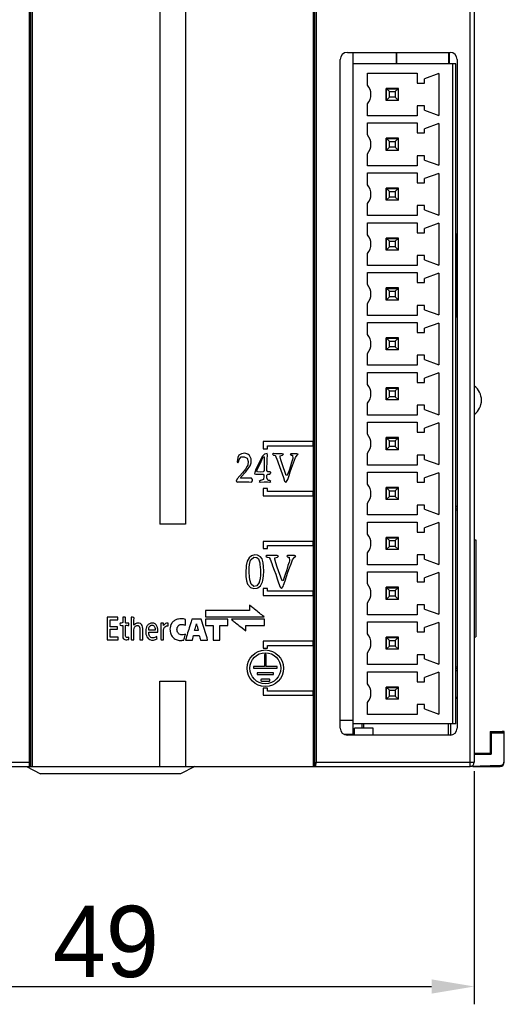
# Model space of a CAD drawing. Extents: x 0 to 555, y 0 to 389.
# Tile 8 of 17: x 224 to 258, y 137 to 207. Entities that reach past the tile are written whole.
import ezdxf

# ---------------------------------------------------------------- set-up
doc = ezdxf.new("R2010")
doc.units = 0
doc.header["$LTSCALE"] = 23.1
doc.header["$MEASUREMENT"] = 0
doc.layers.get('0').update_dxf_attribs({"linetype": 'CONTINUOUS'})
doc.layers.get('Defpoints').update_dxf_attribs({"linetype": 'CONTINUOUS'})
doc.layers.add('02___PRT_ALL_AXES', color=7, linetype='CONTINUOUS')
doc.styles.add('文字样式①', font='txt')
doc.dimstyles.new('标准样式（宋体）', dxfattribs={"dimtxt": 5, "dimasz": 3, "dimexe": 1.25, "dimexo": 0.625, "dimtad": 1, "dimtoh": 1, "dimdsep": 46, "dimtxsty": '文字样式①', "dimcen": 0, "dimadec": 0, "dimazin": 0, "dimtfac": 1, "dimtofl": 0, "dimtmove": 0, "dimatfit": 3, "dimfxl": 0, "dimarcsym": 0})

# ---------------------------------------------------------------- blocks, each defined once
blk = doc.blocks.new('*D15')
at = {"color": 0, "lineweight": -2}
for p, q in [((207.327, 153.819), (207.327, 137.466)), ((256.327, 153.819), (256.327, 137.466)), ((210.327, 138.716), (253.327, 138.716))]:
    blk.add_line(p, q, dxfattribs=at)
at = {"color": 0}
for points in [[(210.327, 139.216), (210.327, 138.216), (207.327, 138.716)], [(253.327, 139.216), (253.327, 138.216), (256.327, 138.716)]]:
    blk.add_solid(points, dxfattribs=at)
at = {"layer": 'Defpoints', "color": 0}
for p in [(207.327, 154.444), (256.327, 154.444), (256.327, 138.716)]:
    blk.add_point(p, dxfattribs=at)
at = {"color": 0, "insert": (230.496, 141.841), "char_height": 5, "attachment_point": 5, "style": '文字样式①'}
blk.add_mtext('49', dxfattribs=at)

msp = doc.modelspace()

# ---------------------------------------------------------------- linework, layer by layer
at = {"color": 7, "linetype": 'Continuous'}
for p, q in [((225.122, 253.844), (225.122, 154.444)), ((225.227, 154.144), (225.227, 254.144)), ((225.327, 254.144), (225.327, 154.144)), ((245.027, 254.144), (245.027, 154.144)), ((245.127, 254.144), (245.127, 154.144)), ((245.232, 253.844), (245.232, 154.444)), ((256.027, 154.144), (256.027, 254.144)), ((256.327, 253.844), (256.327, 154.444)), ((234.277, 237.144), (234.277, 171.144)), ((236.077, 237.144), (236.077, 171.144)), ((247.427, 204.244), (254.627, 204.244)), ((247.827, 156.344), (247.827, 204.244)), ((250.847, 204.244), (250.847, 203.444)), ((250.889, 203.444), (250.889, 204.244)), ((254.527, 204.244), (254.527, 203.444)), ((254.58, 203.444), (254.58, 204.244)), ((246.927, 156.844), (246.927, 203.744)), ((255.027, 203.444), (247.827, 203.444)), ((254.827, 157.144), (254.827, 203.444)), ((255.027, 157.144), (255.027, 203.444)), ((255.127, 203.744), (255.127, 156.844)), ((248.827, 202.794), (252.327, 202.794)), ((248.827, 201.954), (248.827, 202.794)), ((252.327, 202.794), (252.327, 202.094)), ((253.83, 202.759), (252.827, 202.394)), ((252.827, 202.094), (252.827, 202.394)), ((253.83, 202.759), (253.83, 199.829)), ((251.002, 201.719), (250.152, 201.719)), ((250.152, 200.869), (250.152, 201.719)), ((251.002, 200.869), (251.002, 201.719)), ((252.327, 202.094), (252.827, 202.094)), ((250.152, 201.694), (250.977, 201.694)), ((250.177, 201.694), (250.377, 201.494)), ((250.177, 200.894), (250.177, 201.694)), ((250.377, 201.094), (250.177, 200.894)), ((250.377, 201.494), (250.777, 201.494)), ((250.377, 201.094), (250.377, 201.494)), ((250.777, 201.094), (250.377, 201.094)), ((250.777, 201.494), (250.977, 201.694)), ((250.777, 201.494), (250.777, 201.094)), ((250.977, 200.894), (250.777, 201.094)), ((250.977, 201.694), (250.977, 200.894)), ((248.827, 199.794), (248.827, 200.634)), ((250.152, 200.894), (250.977, 200.894)), ((251.002, 200.869), (250.152, 200.869)), ((252.827, 200.494), (252.327, 200.494)), ((252.327, 200.494), (252.327, 199.794)), ((252.827, 200.194), (252.827, 200.494)), ((252.327, 199.794), (248.827, 199.794)), ((252.827, 200.194), (253.83, 199.829)), ((248.827, 199.294), (252.327, 199.294)), ((248.827, 198.454), (248.827, 199.294)), ((252.327, 199.294), (252.327, 198.594)), ((253.83, 199.259), (252.827, 198.894)), ((253.83, 199.259), (253.83, 196.329)), ((252.327, 198.594), (252.827, 198.594)), ((252.827, 198.594), (252.827, 198.894)), ((251.002, 198.219), (250.152, 198.219)), ((250.152, 197.369), (250.152, 198.219)), ((250.152, 198.194), (250.977, 198.194)), ((250.177, 198.194), (250.377, 197.994)), ((250.177, 197.394), (250.177, 198.194)), ((250.377, 197.594), (250.177, 197.394)), ((250.377, 197.994), (250.777, 197.994)), ((250.377, 197.594), (250.377, 197.994)), ((250.777, 197.594), (250.377, 197.594)), ((250.777, 197.994), (250.977, 198.194)), ((250.777, 197.994), (250.777, 197.594)), ((250.977, 197.394), (250.777, 197.594)), ((250.977, 198.194), (250.977, 197.394)), ((251.002, 197.369), (251.002, 198.219)), ((248.827, 196.294), (248.827, 197.134)), ((250.152, 197.394), (250.977, 197.394)), ((251.002, 197.369), (250.152, 197.369)), ((252.827, 196.994), (252.327, 196.994)), ((252.327, 196.994), (252.327, 196.294)), ((252.827, 196.694), (252.827, 196.994)), ((252.327, 196.294), (248.827, 196.294)), ((252.827, 196.694), (253.83, 196.329)), ((248.827, 195.794), (252.327, 195.794)), ((248.827, 194.954), (248.827, 195.794)), ((252.327, 195.794), (252.327, 195.094)), ((253.83, 195.759), (252.827, 195.394)), ((253.83, 195.759), (253.83, 192.829)), ((252.327, 195.094), (252.827, 195.094)), ((252.827, 195.094), (252.827, 195.394)), ((251.002, 194.719), (250.152, 194.719)), ((250.152, 193.869), (250.152, 194.719)), ((250.152, 194.694), (250.977, 194.694)), ((250.177, 194.694), (250.377, 194.494)), ((250.177, 193.894), (250.177, 194.694)), ((250.377, 194.494), (250.777, 194.494)), ((250.377, 194.094), (250.377, 194.494)), ((250.777, 194.494), (250.977, 194.694)), ((250.777, 194.494), (250.777, 194.094)), ((250.977, 194.694), (250.977, 193.894)), ((251.002, 193.869), (251.002, 194.719)), ((248.827, 192.794), (248.827, 193.634)), ((250.152, 193.894), (250.977, 193.894)), ((251.002, 193.869), (250.152, 193.869)), ((250.377, 194.094), (250.177, 193.894)), ((250.777, 194.094), (250.377, 194.094)), ((250.977, 193.894), (250.777, 194.094)), ((252.827, 193.494), (252.327, 193.494)), ((252.327, 193.494), (252.327, 192.794)), ((252.827, 193.194), (252.827, 193.494)), ((252.327, 192.794), (248.827, 192.794)), ((252.827, 193.194), (253.83, 192.829)), ((248.827, 192.294), (252.327, 192.294)), ((248.827, 191.454), (248.827, 192.294)), ((252.327, 192.294), (252.327, 191.594)), ((253.83, 192.259), (252.827, 191.894)), ((253.83, 192.259), (253.83, 189.329)), ((252.327, 191.594), (252.827, 191.594)), ((252.827, 191.594), (252.827, 191.894)), ((255.127, 191.489), (255.027, 191.489)), ((255.075, 191.454), (255.027, 191.453)), ((255.127, 191.489), (255.075, 191.454)), ((255.075, 191.454), (255.075, 185.733)), ((251.002, 191.219), (250.152, 191.219)), ((250.152, 190.369), (250.152, 191.219)), ((250.152, 191.194), (250.977, 191.194)), ((250.177, 191.194), (250.377, 190.994)), ((250.177, 190.394), (250.177, 191.194)), ((250.377, 190.994), (250.777, 190.994)), ((250.377, 190.594), (250.377, 190.994)), ((250.777, 190.994), (250.977, 191.194)), ((250.777, 190.994), (250.777, 190.594)), ((250.977, 191.194), (250.977, 190.394)), ((251.002, 190.369), (251.002, 191.219)), ((248.827, 189.294), (248.827, 190.134)), ((250.152, 190.394), (250.977, 190.394)), ((251.002, 190.369), (250.152, 190.369)), ((250.377, 190.594), (250.177, 190.394)), ((250.777, 190.594), (250.377, 190.594)), ((250.977, 190.394), (250.777, 190.594)), ((252.827, 189.994), (252.327, 189.994)), ((252.327, 189.994), (252.327, 189.294)), ((252.827, 189.694), (252.827, 189.994)), ((252.327, 189.294), (248.827, 189.294)), ((252.827, 189.694), (253.83, 189.329)), ((248.827, 188.794), (252.327, 188.794)), ((248.827, 187.954), (248.827, 188.794)), ((252.327, 188.794), (252.327, 188.094)), ((253.83, 188.759), (252.827, 188.394)), ((253.83, 188.759), (253.83, 185.829)), ((252.327, 188.094), (252.827, 188.094)), ((252.827, 188.094), (252.827, 188.394)), ((251.002, 187.719), (250.152, 187.719)), ((250.152, 186.869), (250.152, 187.719)), ((250.152, 187.694), (250.977, 187.694)), ((250.177, 187.694), (250.377, 187.494)), ((250.177, 186.894), (250.177, 187.694)), ((250.377, 187.494), (250.777, 187.494)), ((250.377, 187.094), (250.377, 187.494)), ((250.777, 187.494), (250.977, 187.694)), ((250.777, 187.494), (250.777, 187.094)), ((250.977, 187.694), (250.977, 186.894)), ((251.002, 186.869), (251.002, 187.719)), ((248.827, 185.794), (248.827, 186.634)), ((250.152, 186.894), (250.977, 186.894)), ((251.002, 186.869), (250.152, 186.869)), ((250.377, 187.094), (250.177, 186.894)), ((250.777, 187.094), (250.377, 187.094)), ((250.977, 186.894), (250.777, 187.094)), ((252.827, 186.494), (252.327, 186.494)), ((252.327, 186.494), (252.327, 185.794)), ((252.827, 186.194), (252.827, 186.494)), ((252.827, 186.194), (253.83, 185.829)), ((252.327, 185.794), (248.827, 185.794)), ((248.827, 185.294), (252.327, 185.294)), ((248.827, 184.454), (248.827, 185.294)), ((252.327, 185.294), (252.327, 184.594)), ((253.83, 185.259), (252.827, 184.894)), ((253.83, 185.259), (253.83, 182.329)), ((255.027, 185.734), (255.075, 185.733)), ((255.027, 185.698), (255.127, 185.698)), ((255.075, 185.733), (255.127, 185.698)), ((252.327, 184.594), (252.827, 184.594)), ((252.827, 184.594), (252.827, 184.894)), ((251.002, 184.219), (250.152, 184.219)), ((250.152, 183.369), (250.152, 184.219)), ((250.152, 184.194), (250.977, 184.194)), ((250.177, 184.194), (250.377, 183.994)), ((250.177, 183.394), (250.177, 184.194)), ((250.377, 183.994), (250.777, 183.994)), ((250.377, 183.594), (250.377, 183.994)), ((250.777, 183.994), (250.977, 184.194)), ((250.777, 183.994), (250.777, 183.594)), ((250.977, 184.194), (250.977, 183.394)), ((251.002, 183.369), (251.002, 184.219)), ((248.827, 182.294), (248.827, 183.134)), ((250.152, 183.394), (250.977, 183.394)), ((251.002, 183.369), (250.152, 183.369)), ((250.377, 183.594), (250.177, 183.394)), ((250.777, 183.594), (250.377, 183.594)), ((250.977, 183.394), (250.777, 183.594)), ((252.827, 182.994), (252.327, 182.994)), ((252.327, 182.994), (252.327, 182.294)), ((252.827, 182.694), (252.827, 182.994)), ((252.827, 182.694), (253.83, 182.329)), ((252.327, 182.294), (248.827, 182.294)), ((248.827, 181.794), (252.327, 181.794)), ((248.827, 180.954), (248.827, 181.794)), ((252.327, 181.794), (252.327, 181.094)), ((253.83, 181.759), (252.827, 181.394)), ((253.83, 181.759), (253.83, 178.829)), ((252.327, 181.094), (252.827, 181.094)), ((252.827, 181.094), (252.827, 181.394)), ((251.002, 180.719), (250.152, 180.719)), ((250.152, 179.869), (250.152, 180.719)), ((250.152, 180.694), (250.977, 180.694)), ((250.177, 180.694), (250.377, 180.494)), ((250.177, 179.894), (250.177, 180.694)), ((250.377, 180.494), (250.777, 180.494)), ((250.377, 180.094), (250.377, 180.494)), ((250.777, 180.494), (250.977, 180.694)), ((250.777, 180.494), (250.777, 180.094)), ((250.977, 180.694), (250.977, 179.894)), ((251.002, 179.869), (251.002, 180.719)), ((248.827, 178.794), (248.827, 179.634)), ((250.152, 179.894), (250.977, 179.894)), ((251.002, 179.869), (250.152, 179.869)), ((250.377, 180.094), (250.177, 179.894)), ((250.777, 180.094), (250.377, 180.094)), ((250.977, 179.894), (250.777, 180.094)), ((252.827, 179.494), (252.327, 179.494)), ((252.327, 179.494), (252.327, 178.794)), ((252.827, 179.194), (252.827, 179.494)), ((252.827, 179.194), (253.83, 178.829)), ((252.327, 178.794), (248.827, 178.794)), ((248.827, 178.294), (252.327, 178.294)), ((248.827, 177.454), (248.827, 178.294)), ((252.327, 178.294), (252.327, 177.594)), ((253.83, 178.259), (252.827, 177.894)), ((253.83, 178.259), (253.83, 175.329)), ((252.327, 177.594), (252.827, 177.594)), ((252.827, 177.594), (252.827, 177.894)), ((251.002, 177.219), (250.152, 177.219)), ((250.152, 176.369), (250.152, 177.219)), ((250.152, 177.194), (250.977, 177.194)), ((250.177, 177.194), (250.377, 176.994)), ((250.177, 176.394), (250.177, 177.194)), ((250.377, 176.994), (250.777, 176.994)), ((250.377, 176.594), (250.377, 176.994)), ((250.777, 176.994), (250.977, 177.194)), ((250.777, 176.994), (250.777, 176.594)), ((250.977, 177.194), (250.977, 176.394)), ((251.002, 176.369), (251.002, 177.219)), ((250.152, 176.394), (250.977, 176.394)), ((251.002, 176.369), (250.152, 176.369)), ((250.377, 176.594), (250.177, 176.394)), ((250.777, 176.594), (250.377, 176.594)), ((250.977, 176.394), (250.777, 176.594)), ((248.827, 175.294), (248.827, 176.134)), ((252.827, 175.994), (252.327, 175.994)), ((252.327, 175.994), (252.327, 175.294)), ((252.827, 175.694), (252.827, 175.994)), ((252.827, 175.694), (253.83, 175.329)), ((252.327, 175.294), (248.827, 175.294)), ((248.827, 174.794), (252.327, 174.794)), ((248.827, 173.954), (248.827, 174.794)), ((252.327, 174.794), (252.327, 174.094)), ((252.327, 174.094), (252.827, 174.094)), ((253.83, 174.759), (252.827, 174.394)), ((252.827, 174.094), (252.827, 174.394)), ((253.83, 174.759), (253.83, 171.829)), ((251.002, 173.719), (250.152, 173.719)), ((250.152, 172.869), (250.152, 173.719)), ((250.152, 173.694), (250.977, 173.694)), ((250.177, 173.694), (250.377, 173.494)), ((250.177, 172.894), (250.177, 173.694)), ((250.377, 173.494), (250.777, 173.494)), ((250.377, 173.094), (250.377, 173.494)), ((250.777, 173.494), (250.977, 173.694)), ((250.777, 173.494), (250.777, 173.094)), ((250.977, 173.694), (250.977, 172.894)), ((251.002, 172.869), (251.002, 173.719)), ((250.152, 172.894), (250.977, 172.894)), ((251.002, 172.869), (250.152, 172.869)), ((250.377, 173.094), (250.177, 172.894)), ((250.777, 173.094), (250.377, 173.094)), ((250.977, 172.894), (250.777, 173.094)), ((248.827, 171.794), (248.827, 172.634)), ((252.827, 172.494), (252.327, 172.494)), ((252.327, 172.494), (252.327, 171.794)), ((252.827, 172.194), (252.827, 172.494)), ((252.827, 172.194), (253.83, 171.829)), ((255.127, 172.398), (255.027, 172.398)), ((255.027, 172.281), (255.127, 172.284)), ((255.127, 172.141), (255.027, 172.139)), ((252.327, 171.794), (248.827, 171.794)), ((236.077, 171.144), (234.277, 171.144)), ((248.827, 171.294), (252.327, 171.294)), ((248.827, 170.454), (248.827, 171.294)), ((252.327, 171.294), (252.327, 170.594)), ((253.83, 171.259), (252.827, 170.894)), ((252.827, 170.594), (252.827, 170.894)), ((253.83, 171.259), (253.83, 168.329)), ((251.002, 170.219), (250.152, 170.219)), ((250.152, 169.369), (250.152, 170.219)), ((250.152, 170.194), (250.977, 170.194)), ((250.177, 170.194), (250.377, 169.994)), ((250.177, 169.394), (250.177, 170.194)), ((250.377, 169.994), (250.777, 169.994)), ((250.377, 169.594), (250.377, 169.994)), ((250.777, 169.994), (250.977, 170.194)), ((250.777, 169.994), (250.777, 169.594)), ((250.977, 170.194), (250.977, 169.394)), ((251.002, 169.369), (251.002, 170.219)), ((252.327, 170.594), (252.827, 170.594)), ((256.327, 170.056), (256.427, 170.047)), ((256.427, 170.047), (256.427, 163.24)), ((250.152, 169.394), (250.977, 169.394)), ((251.002, 169.369), (250.152, 169.369)), ((250.377, 169.594), (250.177, 169.394)), ((250.777, 169.594), (250.377, 169.594)), ((250.977, 169.394), (250.777, 169.594)), ((248.827, 168.294), (248.827, 169.134)), ((252.827, 168.994), (252.327, 168.994)), ((252.327, 168.994), (252.327, 168.294)), ((252.827, 168.694), (252.827, 168.994)), ((252.827, 168.694), (253.83, 168.329)), ((252.327, 168.294), (248.827, 168.294)), ((248.827, 167.794), (252.327, 167.794)), ((248.827, 166.954), (248.827, 167.794)), ((252.327, 167.794), (252.327, 167.094)), ((253.83, 167.759), (252.827, 167.394)), ((252.827, 167.094), (252.827, 167.394)), ((253.83, 167.759), (253.83, 164.829)), ((251.002, 166.719), (250.152, 166.719)), ((250.152, 165.869), (250.152, 166.719)), ((250.152, 166.694), (250.977, 166.694)), ((250.177, 166.694), (250.377, 166.494)), ((250.177, 165.894), (250.177, 166.694)), ((250.377, 166.494), (250.777, 166.494)), ((250.377, 166.094), (250.377, 166.494)), ((250.777, 166.494), (250.977, 166.694)), ((250.777, 166.494), (250.777, 166.094)), ((250.977, 166.694), (250.977, 165.894)), ((251.002, 165.869), (251.002, 166.719)), ((252.327, 167.094), (252.827, 167.094)), ((250.152, 165.894), (250.977, 165.894)), ((251.002, 165.869), (250.152, 165.869)), ((250.377, 166.094), (250.177, 165.894)), ((250.777, 166.094), (250.377, 166.094)), ((250.977, 165.894), (250.777, 166.094)), ((248.827, 164.794), (248.827, 165.634)), ((252.827, 165.494), (252.327, 165.494)), ((252.327, 165.494), (252.327, 164.794)), ((252.827, 165.194), (252.827, 165.494)), ((252.827, 165.194), (253.83, 164.829)), ((252.327, 164.794), (248.827, 164.794)), ((248.827, 164.294), (252.327, 164.294)), ((248.827, 163.454), (248.827, 164.294)), ((252.327, 164.294), (252.327, 163.594)), ((253.83, 164.259), (252.827, 163.894)), ((252.827, 163.594), (252.827, 163.894)), ((253.83, 164.259), (253.83, 161.329)), ((251.002, 163.219), (250.152, 163.219)), ((250.152, 162.369), (250.152, 163.219)), ((250.152, 163.194), (250.977, 163.194)), ((250.177, 163.194), (250.377, 162.994)), ((250.177, 162.394), (250.177, 163.194)), ((250.777, 162.994), (250.977, 163.194)), ((250.977, 163.194), (250.977, 162.394)), ((251.002, 162.369), (251.002, 163.219)), ((252.327, 163.594), (252.827, 163.594)), ((256.327, 163.231), (256.427, 163.24)), ((250.152, 162.394), (250.977, 162.394)), ((251.002, 162.369), (250.152, 162.369)), ((250.377, 162.594), (250.177, 162.394)), ((250.377, 162.994), (250.777, 162.994)), ((250.377, 162.594), (250.377, 162.994)), ((250.777, 162.594), (250.377, 162.594)), ((250.777, 162.994), (250.777, 162.594)), ((250.977, 162.394), (250.777, 162.594)), ((248.827, 161.294), (248.827, 162.134)), ((252.827, 161.994), (252.327, 161.994)), ((252.327, 161.994), (252.327, 161.294)), ((252.827, 161.694), (252.827, 161.994)), ((252.827, 161.694), (253.83, 161.329)), ((252.327, 161.294), (248.827, 161.294)), ((255.027, 161.148), (255.127, 161.146)), ((255.127, 161.003), (255.027, 161.006)), ((248.827, 160.794), (252.327, 160.794)), ((248.827, 159.954), (248.827, 160.794)), ((252.327, 160.794), (252.327, 160.094)), ((253.83, 160.759), (252.827, 160.394)), ((252.827, 160.094), (252.827, 160.394)), ((253.83, 160.759), (253.83, 157.829)), ((255.027, 160.889), (255.127, 160.889)), ((234.277, 160.144), (236.077, 160.144)), ((234.277, 154.144), (234.277, 160.144)), ((236.077, 160.144), (236.077, 154.144)), ((251.002, 159.719), (250.152, 159.719)), ((250.152, 158.869), (250.152, 159.719)), ((250.152, 159.694), (250.977, 159.694)), ((250.177, 159.694), (250.377, 159.494)), ((250.177, 158.894), (250.177, 159.694)), ((250.777, 159.494), (250.977, 159.694)), ((250.977, 159.694), (250.977, 158.894)), ((251.002, 158.869), (251.002, 159.719)), ((252.327, 160.094), (252.827, 160.094)), ((250.152, 158.894), (250.977, 158.894)), ((250.377, 159.094), (250.177, 158.894)), ((250.377, 159.494), (250.777, 159.494)), ((250.377, 159.094), (250.377, 159.494)), ((250.777, 159.094), (250.377, 159.094)), ((250.777, 159.494), (250.777, 159.094)), ((250.977, 158.894), (250.777, 159.094)), ((255.127, 158.994), (255.027, 158.994)), ((255.027, 158.931), (255.127, 158.931)), ((248.827, 157.794), (248.827, 158.634)), ((251.002, 158.869), (250.152, 158.869)), ((252.827, 158.494), (252.327, 158.494)), ((252.327, 158.494), (252.327, 157.794)), ((252.827, 158.194), (252.827, 158.494)), ((252.827, 158.194), (253.83, 157.829)), ((252.327, 157.794), (248.827, 157.794)), ((246.927, 157.394), (247.827, 157.394)), ((255.027, 157.144), (247.827, 157.144)), ((249.227, 156.844), (247.924, 156.844)), ((247.924, 156.344), (247.924, 156.844)), ((248.469, 156.844), (248.469, 157.144)), ((248.552, 157.144), (248.552, 156.844)), ((249.227, 156.344), (249.227, 156.844)), ((254.527, 156.344), (254.527, 157.144)), ((254.66, 157.144), (254.66, 156.344)), ((247.827, 156.394), (247.218, 156.394)), ((254.627, 156.344), (247.427, 156.344)), ((247.827, 156.709), (247.924, 156.709)), ((257.427, 156.594), (258.285, 156.593)), ((257.427, 156.593), (257.513, 156.508)), ((257.427, 156.593), (257.427, 155.094)), ((257.513, 156.508), (258.427, 156.508)), ((257.513, 156.508), (257.513, 155.008)), ((258.427, 156.593), (258.285, 156.593)), ((258.427, 156.508), (258.285, 156.593)), ((258.427, 154.517), (258.427, 156.593)), ((256.327, 155.094), (257.427, 155.094)), ((256.327, 155.008), (257.513, 155.008)), ((257.427, 155.094), (257.513, 155.008)), ((207.327, 154.444), (225.122, 154.444)), ((207.627, 154.144), (256.027, 154.144)), ((224.927, 154.144), (225.927, 153.644)), ((236.727, 154.144), (235.727, 153.644)), ((245.232, 154.444), (256.327, 154.444)), ((258.138, 154.217), (256.027, 154.144)), ((256.228, 154.144), (258.127, 154.144)), ((235.727, 153.644), (225.927, 153.644))]:
    msp.add_line(p, q, dxfattribs=at)
for centre, radius, start, end in [((247.427, 203.744), 0.5, 90, 180), ((248.076, 201.294), 1, 318.70013, 41.29987), ((248.076, 197.794), 1, 318.70013, 41.29987), ((248.076, 194.294), 1, 318.70013, 41.29987), ((248.076, 190.794), 1, 318.70013, 41.29987), ((248.076, 187.294), 1, 318.70013, 41.29987), ((248.076, 183.794), 1, 318.70013, 41.29987), ((248.076, 180.294), 1, 318.70013, 41.29987), ((255.577, 179.844), 1.25, 306.8699, 53.1301), ((248.076, 176.794), 1, 318.70013, 41.29987), ((248.076, 173.294), 1, 318.70013, 41.29987), ((248.076, 169.794), 1, 318.70013, 41.29987), ((248.076, 166.294), 1, 318.70013, 41.29987), ((248.076, 162.794), 1, 318.70013, 41.29987), ((248.076, 159.294), 1, 318.70013, 41.29987), ((247.427, 156.844), 0.5, 180, 270), ((256.027, 154.444), 0.3, 270, 0), ((258.127, 154.444), 0.3, 270, 0)]:
    msp.add_arc(centre, radius, start, end, dxfattribs=at)
for centre, major_axis, ratio, start_param, end_param in [((254.627, 203.744), (0.5, 0), 0.999997, 0, 1.570796), ((254.627, 156.844), (0.5, 0), 0.999997, -1.570796, 0), ((225.148, 154.444), (0, 0.3), 0.087489, -4.712389, -3.141593), ((245.206, 154.444), (0, 0.3), 0.087489, -3.141593, -1.570796), ((258.127, 154.517), (-0.3, -0.01), 0.999962, 1.570796, 3.106687)]:
    msp.add_ellipse(centre, major_axis=major_axis, ratio=ratio, start_param=start_param, end_param=end_param, dxfattribs=at)
at = {"layer": '02___PRT_ALL_AXES', "color": 7, "linetype": 'Continuous'}
for p, q in [((245.027, 176.944), (241.527, 176.944)), ((241.527, 176.944), (241.527, 176.444)), ((245.027, 176.644), (245.027, 176.944)), ((241.527, 176.444), (241.827, 176.444)), ((241.827, 176.644), (245.027, 176.644)), ((241.827, 176.444), (241.827, 176.644)), ((239.746, 175.837), (239.71, 175.532)), ((239.71, 175.532), (239.746, 175.442)), ((239.817, 175.999), (239.746, 175.837)), ((239.746, 175.442), (239.799, 175.532)), ((239.799, 175.532), (239.835, 175.693)), ((239.997, 176.088), (239.817, 175.999)), ((239.835, 175.693), (239.979, 175.873)), ((239.979, 175.873), (240.194, 175.873)), ((240.23, 176.124), (239.997, 176.088)), ((240.194, 175.873), (240.392, 175.783)), ((240.446, 176.052), (240.23, 176.124)), ((240.392, 175.783), (240.482, 175.55)), ((240.571, 175.963), (240.446, 176.052)), ((240.482, 175.55), (240.446, 175.28)), ((240.679, 175.729), (240.571, 175.963)), ((240.679, 175.442), (240.679, 175.729)), ((241.469, 175.927), (241.128, 175.244)), ((241.326, 175.424), (241.433, 175.657)), ((241.433, 175.657), (241.559, 175.891)), ((241.613, 176.052), (241.469, 175.927)), ((241.559, 175.891), (241.595, 175.873)), ((241.595, 175.873), (241.595, 174.903)), ((241.721, 176.088), (241.613, 176.052)), ((241.81, 176.106), (241.721, 176.088)), ((241.828, 175.999), (241.81, 176.106)), ((241.81, 175.711), (241.828, 175.999)), ((241.81, 175.424), (241.81, 175.711)), ((242.241, 176.106), (242.17, 176.052)), ((242.17, 176.052), (242.241, 175.999)), ((242.403, 176.088), (242.241, 176.106)), ((242.241, 175.999), (242.367, 175.981)), ((242.367, 175.981), (242.529, 175.604)), ((242.852, 176.088), (242.403, 176.088)), ((242.529, 175.604), (242.583, 175.46)), ((242.583, 175.46), (242.672, 175.191)), ((242.708, 175.945), (242.87, 175.999)), ((242.708, 175.873), (242.708, 175.945)), ((242.762, 175.657), (242.708, 175.873)), ((242.852, 175.388), (242.762, 175.657)), ((242.942, 176.052), (242.852, 176.088)), ((242.87, 175.999), (242.942, 176.052)), ((243.498, 176.088), (243.426, 176.052)), ((243.426, 176.052), (243.516, 175.999)), ((243.516, 175.478), (243.444, 175.226)), ((243.893, 176.088), (243.498, 176.088)), ((243.516, 175.999), (243.588, 175.981)), ((243.516, 175.083), (243.786, 175.837)), ((243.57, 175.675), (243.516, 175.478)), ((243.606, 175.765), (243.57, 175.675)), ((243.588, 175.981), (243.606, 175.765)), ((243.786, 175.837), (243.911, 175.999)), ((243.983, 176.052), (243.893, 176.088)), ((243.911, 175.999), (243.983, 176.052)), ((240.284, 175.011), (240.069, 174.742)), ((240.212, 174.724), (240.302, 174.813)), ((240.41, 175.209), (240.284, 175.011)), ((240.302, 174.813), (240.482, 175.047)), ((240.446, 175.28), (240.41, 175.209)), ((240.482, 175.047), (240.607, 175.244)), ((240.607, 175.244), (240.679, 175.442)), ((240.931, 174.778), (240.913, 174.688)), ((241.02, 175.011), (240.931, 174.778)), ((241.128, 175.244), (241.02, 175.011)), ((241.092, 174.921), (241.2, 175.173)), ((241.092, 174.885), (241.092, 174.921)), ((241.128, 174.813), (241.092, 174.885)), ((241.362, 174.796), (241.128, 174.813)), ((241.2, 175.173), (241.326, 175.424)), ((241.523, 174.813), (241.362, 174.796)), ((241.595, 174.903), (241.523, 174.813)), ((241.792, 175.137), (241.81, 175.424)), ((241.792, 174.903), (241.792, 175.137)), ((241.846, 174.813), (241.792, 174.903)), ((241.99, 174.813), (241.846, 174.813)), ((242.062, 174.796), (241.99, 174.813)), ((241.99, 174.652), (242.062, 174.76)), ((242.062, 174.76), (242.062, 174.796)), ((242.672, 175.191), (242.852, 174.688)), ((243.139, 174.562), (242.852, 175.388)), ((243.337, 174.921), (243.211, 174.58)), ((243.444, 175.226), (243.337, 174.921)), ((243.337, 174.562), (243.426, 174.813)), ((243.426, 174.813), (243.516, 175.083)), ((239.71, 174.329), (239.638, 174.167)), ((239.638, 174.167), (239.71, 174.095)), ((240.069, 174.742), (239.71, 174.329)), ((239.71, 174.095), (239.746, 174.113)), ((239.746, 174.113), (240.518, 174.113)), ((239.925, 174.383), (239.979, 174.472)), ((239.979, 174.365), (239.925, 174.383)), ((239.979, 174.472), (240.033, 174.526)), ((240.536, 174.365), (239.979, 174.365)), ((240.033, 174.526), (240.212, 174.724)), ((240.518, 174.113), (240.697, 174.095)), ((240.697, 174.383), (240.536, 174.365)), ((240.769, 174.293), (240.697, 174.383)), ((240.697, 174.095), (240.769, 174.185)), ((240.769, 174.185), (240.769, 174.293)), ((240.913, 174.688), (241.002, 174.652)), ((241.002, 174.652), (241.523, 174.652)), ((241.326, 174.221), (241.236, 174.149)), ((241.236, 174.149), (241.308, 174.095)), ((241.308, 174.095), (241.595, 174.113)), ((241.541, 174.275), (241.326, 174.221)), ((241.523, 174.652), (241.577, 174.58)), ((241.577, 174.526), (241.541, 174.275)), ((241.577, 174.58), (241.577, 174.526)), ((241.595, 174.113), (241.828, 174.113)), ((241.792, 174.58), (241.846, 174.652)), ((241.792, 174.365), (241.792, 174.58)), ((241.882, 174.221), (241.792, 174.365)), ((241.828, 174.113), (241.99, 174.095)), ((241.846, 174.652), (241.99, 174.652)), ((241.972, 174.203), (241.882, 174.221)), ((242.062, 174.149), (241.972, 174.203)), ((241.99, 174.095), (242.062, 174.149)), ((242.852, 174.688), (242.942, 174.418)), ((242.942, 174.418), (243.031, 174.167)), ((243.031, 174.167), (243.121, 174.077)), ((243.121, 174.077), (243.211, 174.203)), ((243.211, 174.58), (243.139, 174.562)), ((243.211, 174.203), (243.247, 174.293)), ((243.247, 174.293), (243.337, 174.562)), ((241.827, 173.644), (241.527, 173.644)), ((241.527, 173.644), (241.527, 173.144)), ((241.827, 173.444), (241.827, 173.644)), ((245.027, 173.444), (241.827, 173.444)), ((245.027, 173.144), (245.027, 173.444)), ((241.527, 173.144), (245.027, 173.144)), ((245.027, 169.944), (241.527, 169.944)), ((241.527, 169.944), (241.527, 169.444)), ((245.027, 169.644), (245.027, 169.944)), ((241.527, 169.444), (241.827, 169.444)), ((241.827, 169.644), (245.027, 169.644)), ((241.827, 169.444), (241.827, 169.644)), ((240.41, 168.565), (240.338, 168.242)), ((240.536, 168.78), (240.41, 168.565)), ((240.715, 168.924), (240.536, 168.78)), ((240.571, 168.331), (240.643, 168.619)), ((240.643, 168.619), (240.679, 168.673)), ((240.679, 168.673), (240.859, 168.834)), ((240.931, 168.996), (240.715, 168.924)), ((240.859, 168.834), (241.092, 168.816)), ((241.128, 168.978), (240.931, 168.996)), ((241.092, 168.816), (241.2, 168.709)), ((241.344, 168.852), (241.128, 168.978)), ((241.2, 168.709), (241.29, 168.439)), ((241.451, 168.726), (241.344, 168.852)), ((241.523, 168.439), (241.451, 168.726)), ((241.792, 168.96), (241.721, 168.906)), ((241.721, 168.906), (241.81, 168.834)), ((241.99, 168.942), (241.792, 168.96)), ((241.81, 168.834), (241.936, 168.816)), ((241.936, 168.816), (242.008, 168.691)), ((242.259, 168.942), (241.99, 168.942)), ((242.008, 168.691), (242.134, 168.385)), ((242.511, 168.96), (242.259, 168.942)), ((242.331, 168.78), (242.529, 168.834)), ((242.331, 168.691), (242.331, 168.78)), ((242.421, 168.439), (242.331, 168.691)), ((242.601, 168.906), (242.511, 168.96)), ((242.529, 168.834), (242.601, 168.906)), ((243.265, 168.96), (243.175, 168.906)), ((243.175, 168.906), (243.265, 168.834)), ((243.516, 168.942), (243.265, 168.96)), ((243.265, 168.834), (243.355, 168.834)), ((243.373, 168.583), (243.337, 168.475)), ((243.355, 168.834), (243.373, 168.583)), ((243.48, 168.367), (243.57, 168.655)), ((243.714, 168.96), (243.516, 168.942)), ((243.57, 168.655), (243.732, 168.834)), ((243.821, 168.906), (243.714, 168.96)), ((243.732, 168.834), (243.821, 168.906)), ((240.338, 168.17), (240.32, 167.793)), ((240.338, 168.242), (240.338, 168.17)), ((240.554, 168.098), (240.571, 168.331)), ((240.554, 167.775), (240.554, 168.098)), ((241.29, 168.439), (241.29, 168.331)), ((241.29, 168.331), (241.326, 167.936)), ((241.326, 167.936), (241.326, 167.595)), ((241.559, 168.17), (241.523, 168.439)), ((241.577, 167.847), (241.559, 168.17)), ((242.134, 168.385), (242.188, 168.224)), ((242.188, 168.224), (242.295, 167.918)), ((242.295, 167.918), (242.403, 167.631)), ((242.511, 168.134), (242.421, 168.439)), ((242.852, 167.182), (242.511, 168.134)), ((243.175, 167.954), (243.067, 167.613)), ((243.265, 168.242), (243.175, 167.954)), ((243.337, 168.475), (243.265, 168.242)), ((243.265, 167.775), (243.373, 168.08)), ((243.373, 168.08), (243.48, 168.367)), ((240.32, 167.793), (240.32, 167.47)), ((240.32, 167.47), (240.356, 167.182)), ((240.356, 167.182), (240.428, 166.931)), ((240.571, 167.452), (240.554, 167.775)), ((240.589, 167.254), (240.571, 167.452)), ((240.679, 166.949), (240.589, 167.254)), ((241.308, 167.308), (241.254, 167.092)), ((241.326, 167.595), (241.308, 167.308)), ((241.469, 167.11), (241.505, 167.2)), ((241.505, 167.2), (241.559, 167.523)), ((241.559, 167.523), (241.577, 167.847)), ((242.403, 167.631), (242.511, 167.326)), ((242.511, 167.326), (242.601, 167.039)), ((242.924, 167.2), (242.852, 167.182)), ((243.067, 167.613), (242.924, 167.2)), ((242.96, 166.877), (243.067, 167.182)), ((243.067, 167.182), (243.157, 167.488)), ((243.157, 167.488), (243.265, 167.775)), ((240.428, 166.931), (240.643, 166.715)), ((240.643, 166.715), (240.859, 166.644)), ((240.877, 166.787), (240.679, 166.949)), ((240.859, 166.644), (241.11, 166.662)), ((241.092, 166.823), (240.877, 166.787)), ((241.254, 167.057), (241.092, 166.823)), ((241.11, 166.662), (241.146, 166.68)), ((241.146, 166.68), (241.344, 166.823)), ((241.254, 167.092), (241.254, 167.057)), ((241.344, 166.823), (241.469, 167.11)), ((241.827, 166.644), (241.527, 166.644)), ((241.527, 166.644), (241.527, 166.144)), ((241.827, 166.444), (241.827, 166.644)), ((242.601, 167.039), (242.708, 166.733)), ((242.708, 166.733), (242.816, 166.626)), ((242.816, 166.626), (242.924, 166.769)), ((242.924, 166.769), (242.96, 166.877)), ((241.527, 166.144), (245.027, 166.144)), ((245.027, 166.444), (241.827, 166.444)), ((245.027, 166.144), (245.027, 166.444)), ((240.808, 165.275), (240.57, 165.458)), ((240.57, 165.458), (240.57, 165.082)), ((231.325, 164.616), (230.588, 164.616)), ((230.588, 164.616), (230.588, 163.038)), ((230.799, 164.436), (231.325, 164.436)), ((230.799, 163.94), (230.799, 164.436)), ((231.325, 164.436), (231.325, 164.616)), ((231.686, 164.616), (231.686, 164.256)), ((236.09, 164.075), (236.09, 164.451)), ((237.188, 164.481), (236.526, 164.481)), ((237.52, 163.385), (237.188, 164.481)), ((240.57, 165.082), (237.473, 165.082)), ((237.473, 165.082), (237.473, 164.647)), ((237.473, 164.647), (241.593, 164.646)), ((239.037, 164.481), (237.473, 164.481)), ((237.473, 164.481), (237.473, 164.045)), ((241.608, 164.481), (239.293, 164.481)), ((241.608, 164.045), (241.608, 164.481)), ((231.31, 163.94), (230.799, 163.94)), ((230.799, 163.774), (231.31, 163.774)), ((230.799, 163.218), (230.799, 163.774)), ((231.31, 163.774), (231.31, 163.94)), ((231.686, 164.045), (231.686, 163.263)), ((232.106, 164.045), (232.106, 164.21)), ((232.888, 163.79), (232.888, 163.038)), ((233.084, 163.038), (233.084, 163.835)), ((233.505, 163.714), (233.505, 163.759)), ((233.956, 163.714), (233.505, 163.714)), ((234.527, 164.195), (234.346, 164.195)), ((234.346, 164.195), (234.346, 163.083)), ((234.873, 164.015), (234.873, 164.21)), ((237.473, 164.045), (238.015, 164.045)), ((238.015, 164.045), (238.015, 163.023)), ((238.496, 164.045), (239.037, 164.045)), ((238.496, 163.023), (238.496, 164.045)), ((240.049, 163.869), (240.315, 163.669)), ((240.315, 164.045), (241.608, 164.045)), ((240.315, 163.669), (240.315, 164.045)), ((230.588, 163.038), (231.355, 163.038)), ((231.355, 163.218), (230.799, 163.218)), ((231.355, 163.038), (231.355, 163.218)), ((232.106, 163.068), (232.106, 163.218)), ((232.469, 163.142), (232.467, 163.624)), ((232.888, 163.038), (233.084, 163.038)), ((233.505, 163.564), (234.151, 163.564)), ((236.09, 163.023), (236.571, 163.023)), ((236.571, 163.023), (236.647, 163.338)), ((236.647, 163.338), (237.037, 163.339)), ((236.977, 163.684), (236.722, 163.684)), ((237.128, 163.023), (237.624, 163.023)), ((238.015, 163.023), (238.496, 163.023)), ((245.027, 162.944), (241.527, 162.944)), ((241.527, 162.944), (241.527, 162.444)), ((241.527, 162.444), (241.827, 162.444)), ((241.827, 162.644), (245.027, 162.644)), ((241.827, 162.444), (241.827, 162.644)), ((245.027, 162.644), (245.027, 162.944)), ((241.613, 161.964), (241.613, 161.17)), ((241.703, 162.002), (241.652, 162.002)), ((241.741, 161.17), (241.741, 161.964)), ((240.845, 161.132), (240.845, 161.08)), ((241.613, 161.17), (240.884, 161.17)), ((240.884, 161.042), (242.471, 161.042)), ((242.471, 161.17), (241.741, 161.17)), ((242.509, 161.08), (242.509, 161.132)), ((241.101, 160.684), (241.101, 160.632)), ((242.215, 160.722), (241.14, 160.722)), ((241.14, 160.594), (242.215, 160.594)), ((241.959, 160.274), (241.396, 160.274)), ((242.253, 160.632), (242.253, 160.684)), ((241.357, 160.236), (241.357, 160.184)), ((241.396, 160.146), (241.959, 160.146)), ((241.827, 159.644), (241.527, 159.644)), ((241.527, 159.644), (241.527, 159.144)), ((241.827, 159.444), (241.827, 159.644)), ((241.997, 160.184), (241.997, 160.236)), ((241.527, 159.144), (245.027, 159.144)), ((245.027, 159.444), (241.827, 159.444)), ((245.027, 159.144), (245.027, 159.444))]:
    msp.add_line(p, q, dxfattribs=at)
for radius in [1.28, 1.088]:
    msp.add_circle((241.677, 161.042), radius, dxfattribs=at)
for centre, start, end in [((241.652, 161.964), 90, 180), ((241.703, 161.964), 0, 90), ((240.884, 161.132), 90, 180), ((240.884, 161.08), 180, 270), ((242.471, 161.132), 0, 90), ((242.471, 161.08), 270, 0), ((241.14, 160.684), 90, 180), ((241.14, 160.632), 180, 270), ((241.396, 160.236), 90, 180), ((241.959, 160.236), 0, 90), ((242.215, 160.684), 0, 90), ((242.215, 160.632), 270, 0), ((241.396, 160.184), 180, 270), ((241.959, 160.184), 270, 0)]:
    msp.add_arc(centre, 0.0384, start, end, dxfattribs=at)
for points in [[(240.927, 165.183), (240.887, 165.213), (240.845, 165.241), (240.808, 165.275)], [(241.593, 164.646), (241.368, 164.822), (241.149, 165.005), (240.927, 165.183)], [(232.467, 164.06), (232.467, 164.185), (232.467, 164.311), (232.467, 164.436)], [(236.526, 164.481), (236.5, 164.427), (236.489, 164.367), (236.473, 164.309)], [(239.037, 164.045), (239.038, 164.19), (239.037, 164.336), (239.037, 164.481)], [(232.467, 163.624), (232.467, 163.755), (232.463, 163.928), (232.569, 164.003)], [(234.542, 164.045), (234.541, 164.095), (234.527, 164.145), (234.527, 164.195)], [(234.076, 163.263), (233.988, 163.217), (233.89, 163.173), (233.79, 163.173)], [(234.091, 163.098), (234.086, 163.153), (234.076, 163.208), (234.076, 163.263)], [(237.037, 163.339), (237.085, 163.24), (237.08, 163.121), (237.128, 163.023)]]:
    msp.add_open_spline(points, degree=3, dxfattribs=at)
for points, knots in [([(232.106, 164.21), (232.052, 164.21), (231.983, 164.198), (231.856, 164.218), (231.878, 164.325), (231.877, 164.401), (231.881, 164.476), (231.878, 164.534), (231.888, 164.591), (231.816, 164.65), (231.742, 164.616), (231.686, 164.616)], [0, 0, 0, 0, 0.20425, 0.287339, 0.406421, 0.520767, 0.595045, 0.682026, 0.749779, 0.788479, 1, 1, 1, 1]), ([(232.272, 164.616), (232.259, 164.554), (232.271, 164.367), (232.261, 163.963), (232.272, 163.62), (232.272, 163.399)], [0, 0, 0, 0, 0.156024, 0.45434, 1, 1, 1, 1]), ([(232.467, 164.436), (232.468, 164.494), (232.503, 164.666), (232.332, 164.616), (232.272, 164.616)], [0, 0, 0, 0, 0.488625, 1, 1, 1, 1]), ([(236.09, 164.451), (235.994, 164.497), (235.821, 164.515), (235.603, 164.498), (235.423, 164.455), (235.249, 164.361), (235.049, 164.148), (234.993, 163.921), (234.993, 163.774)], [0, 0, 0, 0, 0.211241, 0.326807, 0.433162, 0.573889, 0.709998, 1, 1, 1, 1]), ([(239.293, 164.481), (239.323, 164.436), (239.458, 164.348), (239.699, 164.136), (239.918, 163.975), (240.049, 163.869)], [0, 0, 0, 0, 0.166179, 0.482494, 1, 1, 1, 1]), ([(231.49, 164.21), (231.49, 164.158), (231.457, 163.997), (231.624, 164.045), (231.686, 164.045)], [0, 0, 0, 0, 0.460835, 1, 1, 1, 1]), ([(231.686, 164.256), (231.686, 164.217), (231.577, 164.204), (231.52, 164.21), (231.49, 164.21)], [0, 0, 0, 0, 0.568409, 1, 1, 1, 1]), ([(231.881, 163.85), (231.881, 163.91), (231.804, 164.103), (232.028, 164.045), (232.106, 164.045)], [0, 0, 0, 0, 0.43314, 1, 1, 1, 1]), ([(232.106, 163.218), (232.056, 163.214), (231.979, 163.179), (231.88, 163.243), (231.882, 163.339), (231.875, 163.534), (231.882, 163.713), (231.881, 163.85)], [0, 0, 0, 0, 0.182445, 0.277525, 0.364261, 0.504985, 1, 1, 1, 1]), ([(233.084, 163.835), (233.084, 163.906), (233.062, 164.039), (232.932, 164.186), (232.783, 164.22), (232.665, 164.201), (232.59, 164.17), (232.537, 164.139), (232.504, 164.101), (232.485, 164.073), (232.467, 164.06)], [0, 0, 0, 0, 0.239318, 0.432838, 0.6205, 0.722261, 0.832229, 0.890372, 0.926373, 1, 1, 1, 1]), ([(232.569, 164.003), (232.624, 164.042), (232.822, 164.08), (232.888, 163.879), (232.888, 163.79)], [0, 0, 0, 0, 0.430704, 1, 1, 1, 1]), ([(234.151, 163.564), (234.151, 163.641), (234.144, 163.79), (234.097, 164.001), (233.989, 164.145), (233.86, 164.202), (233.749, 164.214), (233.641, 164.203), (233.516, 164.158), (233.392, 164.044), (233.31, 163.854), (233.294, 163.713), (233.294, 163.639)], [0, 0, 0, 0, 0.137838, 0.266335, 0.382084, 0.443295, 0.514503, 0.57842, 0.636932, 0.748984, 0.868488, 1, 1, 1, 1]), ([(233.505, 163.759), (233.505, 163.831), (233.529, 163.94), (233.628, 164.043), (233.733, 164.07), (233.842, 164.041), (233.941, 163.916), (233.956, 163.795), (233.956, 163.714)], [0, 0, 0, 0, 0.245954, 0.358676, 0.474829, 0.601728, 0.722812, 1, 1, 1, 1]), ([(234.542, 163.038), (234.542, 163.193), (234.542, 163.478), (234.528, 163.803), (234.608, 163.919)], [0, 0, 0, 0, 0.523659, 1, 1, 1, 1]), ([(234.873, 164.21), (234.79, 164.21), (234.643, 164.192), (234.578, 164.072), (234.542, 164.045)], [0, 0, 0, 0, 0.644823, 1, 1, 1, 1]), ([(234.608, 163.919), (234.639, 163.965), (234.728, 164.039), (234.83, 164.016), (234.873, 164.015)], [0, 0, 0, 0, 0.567873, 1, 1, 1, 1]), ([(234.993, 163.774), (234.993, 163.668), (235.022, 163.464), (235.172, 163.2), (235.377, 163.058), (235.569, 163.002), (235.696, 162.991), (235.789, 162.994), (235.864, 163.003), (235.918, 163.008), (235.955, 163.008)], [0, 0, 0, 0, 0.222537, 0.423303, 0.621051, 0.727086, 0.84189, 0.886688, 0.92217, 1, 1, 1, 1]), ([(236.075, 163.444), (235.981, 163.394), (235.775, 163.337), (235.53, 163.513), (235.47, 163.729), (235.498, 163.9), (235.559, 164.014), (235.627, 164.068), (235.663, 164.087)], [0, 0, 0, 0, 0.265843, 0.473771, 0.68385, 0.790975, 0.8998, 1, 1, 1, 1]), ([(235.663, 164.087), (235.677, 164.094), (235.738, 164.12), (235.888, 164.13), (236.012, 164.082), (236.09, 164.075)], [0, 0, 0, 0, 0.105907, 0.455889, 1, 1, 1, 1]), ([(236.473, 164.309), (236.444, 164.21), (236.315, 163.781), (236.168, 163.357), (236.09, 163.023)], [0, 0, 0, 0, 0.231989, 1, 1, 1, 1]), ([(236.722, 163.684), (236.723, 163.718), (236.761, 163.877), (236.833, 164.027), (236.842, 164.154)], [0, 0, 0, 0, 0.211874, 1, 1, 1, 1]), ([(236.842, 164.154), (236.844, 164.149), (236.867, 164.078), (236.912, 163.922), (236.97, 163.772), (236.977, 163.684)], [0, 0, 0, 0, 0.029774, 0.462349, 1, 1, 1, 1]), ([(231.686, 163.263), (231.686, 163.212), (231.704, 163.11), (231.88, 163.017), (232.017, 163.047), (232.106, 163.068)], [0, 0, 0, 0, 0.278031, 0.501589, 1, 1, 1, 1]), ([(232.272, 163.399), (232.272, 163.363), (232.27, 163.293), (232.282, 163.186), (232.242, 163.1), (232.282, 163.038), (232.302, 163.038)], [0, 0, 0, 0, 0.280101, 0.560001, 0.845391, 1, 1, 1, 1]), ([(232.302, 163.038), (232.352, 163.038), (232.473, 162.998), (232.469, 163.109), (232.469, 163.142)], [0, 0, 0, 0, 0.60659, 1, 1, 1, 1]), ([(233.294, 163.639), (233.294, 163.507), (233.321, 163.27), (233.623, 162.968), (233.939, 163.018), (234.091, 163.098)], [0, 0, 0, 0, 0.332885, 0.567705, 1, 1, 1, 1]), ([(233.79, 163.173), (233.702, 163.173), (233.506, 163.274), (233.505, 163.473), (233.505, 163.564)], [0, 0, 0, 0, 0.493801, 1, 1, 1, 1]), ([(234.346, 163.083), (234.346, 163.044), (234.455, 163.031), (234.512, 163.038), (234.542, 163.038)], [0, 0, 0, 0, 0.568499, 1, 1, 1, 1]), ([(235.955, 163.008), (235.983, 163.126), (236.034, 163.268), (236.073, 163.415), (236.075, 163.444)], [0, 0, 0, 0, 0.805772, 1, 1, 1, 1]), ([(237.624, 163.023), (237.622, 163.049), (237.592, 163.172), (237.55, 163.291), (237.52, 163.385)], [0, 0, 0, 0, 0.212345, 1, 1, 1, 1])]:
    msp.add_open_spline(points, degree=3, knots=knots, dxfattribs=at)

# ---------------------------------------------------------------- dimensions: what is measured, and where the dimension line sits
dim = msp.add_linear_dim(base=(256.327, 138.716), p1=(207.327, 154.444), p2=(256.327, 154.444), dimstyle='标准样式（宋体）')
dim.commit()
dim.dimension.update_dxf_attribs({"geometry": '*D15', "text_midpoint": (230.496, 138.716), "dimtype": 160})

doc.saveas('drawing.dxf')
